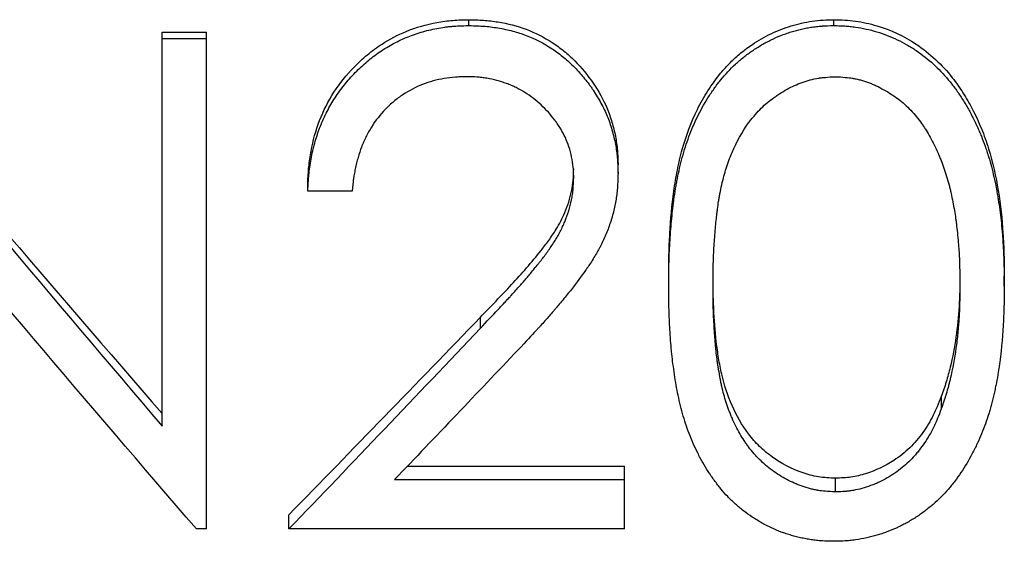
# Model space of a CAD drawing. Header units: millimetres. Extents: x -125 to 135, y -53 to 80.
# Tile 5 of 13: x -10.67 to -0.71, y -8.81 to -3.53. Entities that reach past the tile are written whole.
import ezdxf

# ---------------------------------------------------------------- set-up
doc = ezdxf.new("R2010")
doc.units = ezdxf.units.MM

msp = doc.modelspace()

# ---------------------------------------------------------------- linework, layer by layer
at = {"color": 7, "linetype": 'Continuous', "lineweight": 25}
for p, q in [((-6.1258, -3.5898), (-6.1258, -3.53)), ((-2.4309, -3.5898), (-2.4309, -3.53)), ((-9.2308, -7.6455), (-9.2308, -3.6572)), ((-9.2308, -3.6572), (-8.7821, -3.6572)), ((-8.7821, -8.6873), (-8.7821, -3.6572)), ((-9.2308, -3.7192), (-8.7821, -3.7192)), ((-4.6154, -5.0853), (-4.6154, -5.0006)), ((-7.7564, -5.2659), (-7.7564, -5.1782)), ((-7.3077, -5.2659), (-7.7564, -5.2659)), ((-4.1026, -6.2276), (-4.1026, -6.1238)), ((-0.7051, -6.2276), (-0.7051, -6.1238)), ((-6.0096, -6.6534), (-6.0096, -6.5425)), ((-1.3431, -7.3456), (-1.3431, -7.4701)), ((-6.7481, -8.0504), (-4.5513, -8.0504)), ((-4.5513, -8.6873), (-4.5513, -8.0504)), ((-2.4159, -8.1737), (-2.4159, -8.3122)), ((-6.878, -8.1869), (-4.5513, -8.1869)), ((-7.9487, -8.6873), (-7.9487, -8.5425)), ((-8.7821, -8.6873), (-8.8842, -8.6873)), ((-4.5513, -8.6873), (-7.9487, -8.6873))]:
    msp.add_line(p, q, dxfattribs=at)
for points, knots in [([(-7.7564, -5.1782), (-7.7538, -5.1249), (-7.7485, -5.0184), (-7.7178, -4.807), (-7.6466, -4.548), (-7.5011, -4.2587), (-7.3257, -4.0416), (-7.1564, -3.8834), (-6.9818, -3.7559), (-6.7493, -3.6333), (-6.5029, -3.5627), (-6.2883, -3.5335), (-6.18, -3.5311), (-6.1258, -3.53)], [0, 0, 0, 0, 0.062562, 0.12511, 0.250057, 0.374992, 0.499918, 0.572406, 0.643428, 0.74998, 0.874903, 0.937441, 1, 1, 1, 1]), ([(-6.1258, -3.53), (-6.0765, -3.5311), (-5.9778, -3.5333), (-5.782, -3.5572), (-5.5411, -3.6164), (-5.3213, -3.7311), (-5.1611, -3.8453), (-5.0167, -3.979), (-4.8599, -4.1686), (-4.7393, -4.3833), (-4.6751, -4.5678), (-4.6395, -4.7097), (-4.6198, -4.8548), (-4.6169, -4.952), (-4.6154, -5.0006)], [0, 0, 0, 0, 0.062557, 0.125096, 0.250027, 0.374903, 0.437437, 0.499966, 0.624911, 0.749841, 0.812373, 0.874911, 0.937444, 1, 1, 1, 1]), ([(-4.1026, -6.1238), (-4.1022, -6.0523), (-4.1013, -5.9094), (-4.0896, -5.6232), (-4.0628, -5.3371), (-4.0178, -5.0528), (-3.9513, -4.7726), (-3.8516, -4.4995), (-3.7084, -4.2474), (-3.595, -4.089), (-3.4812, -3.9627), (-3.3731, -3.865), (-3.2374, -3.7642), (-3.069, -3.6667), (-2.8643, -3.5876), (-2.6858, -3.5473), (-2.5404, -3.5318), (-2.4674, -3.5306), (-2.4309, -3.53)], [0, 0, 0, 0, 0.062535, 0.1250675, 0.2501084, 0.312634, 0.3751573, 0.5000384, 0.5625403, 0.625035, 0.6675123, 0.7087299, 0.7500486, 0.8125372, 0.8750063, 0.9374761, 0.9687347, 1, 1, 1, 1]), ([(-2.4309, -3.53), (-2.3941, -3.5306), (-2.3206, -3.5318), (-2.1741, -3.5468), (-1.9227, -3.6021), (-1.6432, -3.7335), (-1.3963, -3.9284), (-1.2411, -4.099), (-1.121, -4.2699), (-1.0225, -4.4419), (-0.9344, -4.6307), (-0.8364, -4.9048), (-0.759, -5.2601), (-0.7202, -5.6197), (-0.7077, -5.9079), (-0.706, -6.0518), (-0.7051, -6.1238)], [0, 0, 0, 0, 0.031277, 0.062547, 0.125044, 0.249684, 0.321139, 0.392477, 0.446031, 0.499729, 0.562272, 0.62481, 0.749817, 0.874888, 0.937443, 1, 1, 1, 1]), ([(-7.7564, -5.2659), (-7.7546, -5.2298), (-7.7529, -5.1983), (-7.7503, -5.1577), (-7.7494, -5.1453), (-7.7481, -5.1284), (-7.7477, -5.123), (-7.7471, -5.1154), (-7.7469, -5.113), (-7.7464, -5.1082), (-7.7463, -5.1068), (-7.7411, -5.0519), (-7.7337, -4.9988), (-7.7129, -4.886), (-7.7004, -4.8317), (-7.6788, -4.7532), (-7.671, -4.7276), (-7.6587, -4.6899), (-7.6544, -4.6775), (-7.6457, -4.6529), (-7.6416, -4.6417), (-7.6166, -4.5766), (-7.5945, -4.5263), (-7.5461, -4.4291), (-7.5194, -4.3816), (-7.4633, -4.2926), (-7.4325, -4.249), (-7.3655, -4.1636), (-7.3298, -4.1223), (-7.2508, -4.0395), (-7.2109, -4.0012), (-7.1501, -3.9486), (-7.1298, -3.9318), (-7.0888, -3.8999), (-7.066, -3.883), (-6.9984, -3.8358), (-6.9523, -3.8071), (-6.8814, -3.7679), (-6.8575, -3.7555), (-6.8092, -3.7321), (-6.7841, -3.7208), (-6.7118, -3.6905), (-6.6617, -3.6726), (-6.584, -3.6495), (-6.5576, -3.6425), (-6.5039, -3.6295), (-6.4761, -3.6235), (-6.4218, -3.6131), (-6.3948, -3.6087), (-6.3546, -3.6033), (-6.3412, -3.6016), (-6.3212, -3.5995), (-6.3146, -3.5988), (-6.3046, -3.5979), (-6.3013, -3.5976), (-6.2947, -3.597), (-6.2903, -3.5967), (-6.2522, -3.5936), (-6.1981, -3.5914), (-6.1258, -3.5898)], [0, 0, 0, 0, 0.03125, 0.03125, 0.046875, 0.046875, 0.054688, 0.054688, 0.058594, 0.058594, 0.0625, 0.0625, 0.125, 0.125, 0.1875, 0.1875, 0.21875, 0.21875, 0.234375, 0.234375, 0.25, 0.25, 0.3125, 0.3125, 0.375, 0.375, 0.4375, 0.4375, 0.5, 0.5, 0.5625, 0.5625, 0.59375, 0.59375, 0.625, 0.625, 0.6875, 0.6875, 0.71875, 0.71875, 0.75, 0.75, 0.8125, 0.8125, 0.84375, 0.84375, 0.875, 0.875, 0.90625, 0.90625, 0.921875, 0.921875, 0.929688, 0.929688, 0.933594, 0.933594, 0.9375, 0.9375, 1, 1, 1, 1]), ([(-6.1258, -3.5898), (-6.093, -3.5906), (-6.0642, -3.5915), (-6.0273, -3.5929), (-6.016, -3.5934), (-6.0006, -3.5942), (-5.9957, -3.5945), (-5.9888, -3.5949), (-5.9865, -3.5951), (-5.9821, -3.5953), (-5.9809, -3.5954), (-5.9541, -3.5973), (-5.93, -3.5996), (-5.881, -3.6056), (-5.8571, -3.609), (-5.7792, -3.6221), (-5.7294, -3.6328), (-5.6341, -3.658), (-5.5894, -3.6723), (-5.4571, -3.7224), (-5.3696, -3.7679), (-5.2392, -3.8539), (-5.1986, -3.8837), (-5.1453, -3.9276), (-5.1274, -3.9433), (-5.0911, -3.977), (-5.0723, -3.9955), (-5.0184, -4.0511), (-4.9848, -4.0889), (-4.938, -4.1465), (-4.923, -4.1658), (-4.9014, -4.1951), (-4.8943, -4.2049), (-4.884, -4.2196), (-4.8806, -4.2245), (-4.8738, -4.2344), (-4.8708, -4.2389), (-4.838, -4.288), (-4.8117, -4.3316), (-4.7647, -4.4186), (-4.7437, -4.4626), (-4.7082, -4.5483), (-4.6917, -4.596), (-4.6699, -4.6707), (-4.6634, -4.6951), (-4.6517, -4.7433), (-4.6467, -4.7661), (-4.6376, -4.8141), (-4.6337, -4.8384), (-4.6287, -4.8751), (-4.6272, -4.8874), (-4.6252, -4.906), (-4.6246, -4.9122), (-4.6237, -4.9216), (-4.6234, -4.9247), (-4.6229, -4.9309), (-4.6225, -4.9351), (-4.6197, -4.97), (-4.6174, -5.0194), (-4.6154, -5.0853)], [0, 0, 0, 0, 0.03125, 0.03125, 0.046875, 0.046875, 0.054688, 0.054688, 0.058594, 0.058594, 0.0625, 0.0625, 0.09375, 0.09375, 0.125, 0.125, 0.1875, 0.1875, 0.25, 0.25, 0.375, 0.375, 0.4375, 0.4375, 0.46875, 0.46875, 0.5, 0.5, 0.5625, 0.5625, 0.59375, 0.59375, 0.609375, 0.609375, 0.617188, 0.617188, 0.625, 0.625, 0.6875, 0.6875, 0.75, 0.75, 0.8125, 0.8125, 0.84375, 0.84375, 0.875, 0.875, 0.90625, 0.90625, 0.921875, 0.921875, 0.929688, 0.929688, 0.933594, 0.933594, 0.9375, 0.9375, 1, 1, 1, 1]), ([(-4.1026, -6.2276), (-4.1023, -6.1792), (-4.1019, -6.1368), (-4.1013, -6.0823), (-4.1011, -6.0656), (-4.1007, -6.0429), (-4.1006, -6.0357), (-4.1004, -6.0254), (-4.1003, -6.0221), (-4.1002, -6.0173), (-4.1002, -6.0157), (-4.1001, -6.0126), (-4.1001, -6.0118), (-4.0993, -5.9734), (-4.0981, -5.9371), (-4.0952, -5.8644), (-4.0934, -5.8287), (-4.0869, -5.7164), (-4.0813, -5.6427), (-4.071, -5.5337), (-4.0673, -5.4977), (-4.0612, -5.444), (-4.0591, -5.4262), (-4.0558, -5.3996), (-4.0547, -5.3908), (-4.053, -5.3775), (-4.0524, -5.3731), (-4.0512, -5.3643), (-4.0507, -5.3605), (-4.0447, -5.315), (-4.039, -5.2767), (-4.0303, -5.2226), (-4.0273, -5.2051), (-4.0228, -5.1797), (-4.0213, -5.1713), (-4.0182, -5.1549), (-4.0169, -5.1478), (-4.0012, -5.068), (-3.9847, -4.9977), (-3.9455, -4.8527), (-3.9229, -4.7821), (-3.8847, -4.6792), (-3.8712, -4.6454), (-3.8428, -4.5787), (-3.8275, -4.5451), (-3.7816, -4.4504), (-3.7462, -4.3867), (-3.6846, -4.2887), (-3.6637, -4.2575), (-3.6319, -4.2126), (-3.6212, -4.1981), (-3.605, -4.1767), (-3.5995, -4.1697), (-3.5887, -4.1558), (-3.5838, -4.1496), (-3.5292, -4.0824), (-3.479, -4.0286), (-3.4139, -3.9687), (-3.4004, -3.9567), (-3.3717, -3.9323), (-3.3574, -3.9204), (-3.3285, -3.8975), (-3.3141, -3.8864), (-3.2851, -3.865), (-3.2713, -3.8553), (-3.2251, -3.8239), (-3.1939, -3.8042), (-3.1466, -3.7765), (-3.1307, -3.7676), (-3.0988, -3.7504), (-3.082, -3.7417), (-3.0356, -3.7188), (-3.0031, -3.7044), (-2.9521, -3.6843), (-2.9348, -3.6778), (-2.8993, -3.6654), (-2.8802, -3.659), (-2.8278, -3.6427), (-2.7926, -3.6332), (-2.7393, -3.621), (-2.7214, -3.6173), (-2.6855, -3.6106), (-2.6681, -3.6077), (-2.6305, -3.6021), (-2.612, -3.5997), (-2.5847, -3.5968), (-2.5758, -3.596), (-2.5624, -3.5949), (-2.558, -3.5945), (-2.5513, -3.594), (-2.5491, -3.5939), (-2.5447, -3.5936), (-2.5419, -3.5934), (-2.5162, -3.5918), (-2.4797, -3.5906), (-2.4309, -3.5898)], [0, 0, 0, 0, 0.03125, 0.03125, 0.046875, 0.046875, 0.054688, 0.054688, 0.058594, 0.058594, 0.060547, 0.060547, 0.0625, 0.0625, 0.09375, 0.09375, 0.125, 0.125, 0.1875, 0.1875, 0.21875, 0.21875, 0.234375, 0.234375, 0.242188, 0.242188, 0.246094, 0.246094, 0.25, 0.25, 0.28125, 0.28125, 0.296875, 0.296875, 0.304688, 0.304688, 0.3125, 0.3125, 0.375, 0.375, 0.4375, 0.4375, 0.46875, 0.46875, 0.5, 0.5, 0.5625, 0.5625, 0.59375, 0.59375, 0.609375, 0.609375, 0.617188, 0.617188, 0.625, 0.625, 0.6875, 0.6875, 0.703125, 0.703125, 0.71875, 0.71875, 0.734375, 0.734375, 0.75, 0.75, 0.78125, 0.78125, 0.796875, 0.796875, 0.8125, 0.8125, 0.84375, 0.84375, 0.859375, 0.859375, 0.875, 0.875, 0.90625, 0.90625, 0.921875, 0.921875, 0.9375, 0.9375, 0.953125, 0.953125, 0.960938, 0.960938, 0.964844, 0.964844, 0.966797, 0.966797, 0.96875, 0.96875, 1, 1, 1, 1]), ([(-2.4309, -3.5898), (-2.4064, -3.5902), (-2.385, -3.5908), (-2.3574, -3.5916), (-2.349, -3.5919), (-2.3375, -3.5924), (-2.3339, -3.5926), (-2.3287, -3.5928), (-2.327, -3.5929), (-2.3238, -3.5931), (-2.3229, -3.5932), (-2.3028, -3.5944), (-2.2848, -3.5958), (-2.2482, -3.5996), (-2.229, -3.6019), (-2.1385, -3.615), (-2.0674, -3.6308), (-1.924, -3.6744), (-1.855, -3.7011), (-1.7556, -3.7485), (-1.7232, -3.7655), (-1.6755, -3.7928), (-1.6598, -3.8022), (-1.6288, -3.8217), (-1.6141, -3.8312), (-1.5348, -3.8852), (-1.4765, -3.9309), (-1.3704, -4.0275), (-1.3209, -4.0798), (-1.2605, -4.1518), (-1.2486, -4.1665), (-1.225, -4.1965), (-1.2153, -4.2092), (-1.1839, -4.252), (-1.1628, -4.2826), (-1.131, -4.3317), (-1.1204, -4.3485), (-1.1007, -4.3808), (-1.0911, -4.3968), (-1.0726, -4.429), (-1.0636, -4.445), (-1.0506, -4.4691), (-1.0463, -4.4771), (-1.038, -4.4931), (-1.0342, -4.5005), (-1.0123, -4.5438), (-0.9959, -4.5779), (-0.9728, -4.6282), (-0.9654, -4.6449), (-0.9511, -4.6779), (-0.9439, -4.6949), (-0.9249, -4.7416), (-0.9124, -4.7746), (-0.894, -4.8268), (-0.8879, -4.8446), (-0.8788, -4.8721), (-0.8758, -4.8813), (-0.8713, -4.8954), (-0.8699, -4.9001), (-0.8669, -4.9096), (-0.8651, -4.9152), (-0.8442, -4.983), (-0.8263, -5.0509), (-0.802, -5.1586), (-0.7943, -5.1955), (-0.7835, -5.2523), (-0.78, -5.2715), (-0.7749, -5.3007), (-0.7732, -5.3105), (-0.7708, -5.3253), (-0.77, -5.3302), (-0.7683, -5.3401), (-0.7674, -5.3457), (-0.7556, -5.4199), (-0.7461, -5.4913), (-0.734, -5.6009), (-0.7304, -5.6378), (-0.7256, -5.6938), (-0.724, -5.7125), (-0.7219, -5.7408), (-0.7212, -5.7502), (-0.7199, -5.7692), (-0.7192, -5.7796), (-0.7164, -5.8225), (-0.7145, -5.858), (-0.7121, -5.9129), (-0.7113, -5.9315), (-0.7103, -5.9599), (-0.71, -5.9694), (-0.7096, -5.9838), (-0.7094, -5.9886), (-0.7092, -5.9958), (-0.7091, -5.9983), (-0.709, -6.0031), (-0.7089, -6.0065), (-0.7076, -6.0568), (-0.7063, -6.13), (-0.7051, -6.2276)], [0, 0, 0, 0, 0.015625, 0.015625, 0.023438, 0.023438, 0.027344, 0.027344, 0.029297, 0.029297, 0.03125, 0.03125, 0.046875, 0.046875, 0.0625, 0.0625, 0.125, 0.125, 0.1875, 0.1875, 0.21875, 0.21875, 0.234375, 0.234375, 0.25, 0.25, 0.3125, 0.3125, 0.375, 0.375, 0.390625, 0.390625, 0.40625, 0.40625, 0.4375, 0.4375, 0.453125, 0.453125, 0.46875, 0.46875, 0.484375, 0.484375, 0.492188, 0.492188, 0.5, 0.5, 0.53125, 0.53125, 0.546875, 0.546875, 0.5625, 0.5625, 0.59375, 0.59375, 0.609375, 0.609375, 0.617188, 0.617188, 0.621094, 0.621094, 0.625, 0.625, 0.6875, 0.6875, 0.71875, 0.71875, 0.734375, 0.734375, 0.742188, 0.742188, 0.746094, 0.746094, 0.75, 0.75, 0.8125, 0.8125, 0.84375, 0.84375, 0.859375, 0.859375, 0.867188, 0.867188, 0.875, 0.875, 0.90625, 0.90625, 0.921875, 0.921875, 0.929688, 0.929688, 0.933594, 0.933594, 0.935547, 0.935547, 0.9375, 0.9375, 1, 1, 1, 1]), ([(-6.1488, -4.107), (-6.1741, -4.1077), (-6.1962, -4.1084), (-6.2246, -4.1096), (-6.2333, -4.11), (-6.2451, -4.1107), (-6.2489, -4.1109), (-6.2542, -4.1112), (-6.256, -4.1113), (-6.2593, -4.1116), (-6.2602, -4.1116), (-6.3005, -4.1146), (-6.3379, -4.1192), (-6.4505, -4.1387), (-6.5246, -4.1593), (-6.6646, -4.2134), (-6.731, -4.2478), (-6.8251, -4.3106), (-6.8556, -4.3333), (-6.9, -4.3702), (-6.9146, -4.383), (-6.9361, -4.4029), (-6.9432, -4.4096), (-6.9573, -4.4233), (-6.9647, -4.4307), (-7.0234, -4.4905), (-7.0706, -4.5511), (-7.1319, -4.6498), (-7.1505, -4.6833), (-7.1759, -4.7344), (-7.184, -4.7515), (-7.1954, -4.7775), (-7.1991, -4.7861), (-7.2062, -4.8036), (-7.21, -4.8131), (-7.2254, -4.8533), (-7.2368, -4.8877), (-7.2525, -4.9425), (-7.2576, -4.9613), (-7.2647, -4.9903), (-7.2671, -5.0001), (-7.2716, -5.02), (-7.274, -5.0306), (-7.2801, -5.0596), (-7.2837, -5.0786), (-7.2886, -5.1067), (-7.2901, -5.116), (-7.2923, -5.1298), (-7.2929, -5.1344), (-7.2939, -5.1412), (-7.2942, -5.1435), (-7.2949, -5.1481), (-7.2953, -5.151), (-7.2988, -5.1777), (-7.3029, -5.2155), (-7.3077, -5.2659)], [0, 0, 0, 0, 0.03125, 0.03125, 0.046875, 0.046875, 0.054688, 0.054688, 0.058594, 0.058594, 0.0625, 0.0625, 0.125, 0.125, 0.25, 0.25, 0.375, 0.375, 0.4375, 0.4375, 0.46875, 0.46875, 0.484375, 0.484375, 0.5, 0.5, 0.625, 0.625, 0.6875, 0.6875, 0.71875, 0.71875, 0.734375, 0.734375, 0.75, 0.75, 0.8125, 0.8125, 0.84375, 0.84375, 0.859375, 0.859375, 0.875, 0.875, 0.90625, 0.90625, 0.921875, 0.921875, 0.929688, 0.929688, 0.933594, 0.933594, 0.9375, 0.9375, 1, 1, 1, 1]), ([(-5.0641, -5.1255), (-5.0647, -5.1025), (-5.0654, -5.0824), (-5.0667, -5.0566), (-5.0672, -5.0487), (-5.0679, -5.0379), (-5.0681, -5.0345), (-5.0685, -5.0297), (-5.0687, -5.0281), (-5.0689, -5.0251), (-5.069, -5.0242), (-5.0722, -4.9902), (-5.0777, -4.9554), (-5.0925, -4.8845), (-5.1016, -4.8504), (-5.1229, -4.7849), (-5.1355, -4.7529), (-5.1627, -4.6941), (-5.1784, -4.6646), (-5.2051, -4.6204), (-5.2146, -4.6056), (-5.2295, -4.5835), (-5.2346, -4.5761), (-5.2451, -4.5613), (-5.2509, -4.5533), (-5.2764, -4.5192), (-5.2981, -4.4928), (-5.3444, -4.4417), (-5.3682, -4.4177), (-5.4215, -4.3689), (-5.4485, -4.3462), (-5.5031, -4.3043), (-5.5299, -4.2856), (-5.5876, -4.2496), (-5.6175, -4.233), (-5.6638, -4.2102), (-5.6795, -4.203), (-5.7114, -4.1893), (-5.7283, -4.1825), (-5.8066, -4.1532), (-5.8738, -4.1354), (-5.9607, -4.1209), (-5.9779, -4.1184), (-6.0035, -4.1153), (-6.012, -4.1143), (-6.0247, -4.1131), (-6.0289, -4.1127), (-6.0352, -4.1122), (-6.0373, -4.112), (-6.0415, -4.1117), (-6.0443, -4.1115), (-6.0685, -4.1097), (-6.1029, -4.1082), (-6.1488, -4.107)], [0, 0, 0, 0, 0.03125, 0.03125, 0.046875, 0.046875, 0.054688, 0.054688, 0.058594, 0.058594, 0.0625, 0.0625, 0.125, 0.125, 0.1875, 0.1875, 0.25, 0.25, 0.3125, 0.3125, 0.34375, 0.34375, 0.359375, 0.359375, 0.375, 0.375, 0.4375, 0.4375, 0.5, 0.5, 0.5625, 0.5625, 0.625, 0.625, 0.6875, 0.6875, 0.71875, 0.71875, 0.75, 0.75, 0.875, 0.875, 0.90625, 0.90625, 0.921875, 0.921875, 0.929688, 0.929688, 0.933594, 0.933594, 0.9375, 0.9375, 1, 1, 1, 1]), ([(-3.6538, -6.2256), (-3.6537, -6.1497), (-3.6531, -6.0895), (-3.6521, -6.0341), (-3.6519, -6.0255), (-3.6512, -6.0007), (-3.6508, -5.9879), (-3.6493, -5.9482), (-3.6481, -5.92), (-3.6452, -5.8603), (-3.6434, -5.8272), (-3.6397, -5.7671), (-3.6377, -5.7377), (-3.631, -5.6509), (-3.6258, -5.5953), (-3.6195, -5.5385), (-3.6189, -5.5334), (-3.6179, -5.5251), (-3.6174, -5.521), (-3.616, -5.5088), (-3.6151, -5.5008), (-3.6123, -5.4774), (-3.6104, -5.4625), (-3.6049, -5.42), (-3.6013, -5.3944), (-3.5968, -5.3659), (-3.5957, -5.3587), (-3.5935, -5.3455), (-3.5923, -5.3389), (-3.5888, -5.3187), (-3.5863, -5.305), (-3.5781, -5.2628), (-3.572, -5.2334), (-3.5583, -5.1723), (-3.551, -5.1419), (-3.5364, -5.0865), (-3.529, -5.0606), (-3.5195, -5.0305), (-3.5172, -5.0233), (-3.5128, -5.01), (-3.5106, -5.0033), (-3.5037, -4.9833), (-3.4989, -4.9699), (-3.4839, -4.9296), (-3.4731, -4.9025), (-3.4149, -4.7662), (-3.3585, -4.6652), (-3.2852, -4.5641), (-3.2756, -4.5513), (-3.2574, -4.528), (-3.2482, -4.5165), (-3.22, -4.483), (-3.2006, -4.4616), (-3.1406, -4.4003), (-3.0982, -4.3633), (-3.0478, -4.326), (-3.0411, -4.3212), (-3.0288, -4.3123), (-3.0226, -4.308), (-3.0041, -4.2952), (-2.9917, -4.2869), (-2.9544, -4.263), (-2.9295, -4.2481), (-2.8544, -4.2069), (-2.8038, -4.1838), (-2.7401, -4.1606), (-2.7255, -4.1556), (-2.698, -4.147), (-2.6842, -4.1431), (-2.6427, -4.1323), (-2.6148, -4.1265), (-2.5851, -4.1217), (-2.5845, -4.1216), (-2.582, -4.1213), (-2.5808, -4.1211), (-2.577, -4.1205), (-2.5745, -4.1202), (-2.5665, -4.1191), (-2.5608, -4.1184), (-2.5431, -4.1163), (-2.53, -4.115), (-2.4873, -4.1113), (-2.454, -4.109), (-2.4159, -4.107)], [0, 0, 0, 0, 0.0625, 0.0625, 0.078125, 0.078125, 0.09375, 0.09375, 0.125, 0.125, 0.15625, 0.15625, 0.1875, 0.1875, 0.25, 0.25, 0.253906, 0.253906, 0.257812, 0.257812, 0.265625, 0.265625, 0.28125, 0.28125, 0.3125, 0.3125, 0.320312, 0.320312, 0.328125, 0.328125, 0.34375, 0.34375, 0.375, 0.375, 0.40625, 0.40625, 0.4375, 0.4375, 0.445312, 0.445312, 0.453125, 0.453125, 0.46875, 0.46875, 0.5, 0.5, 0.625, 0.625, 0.640625, 0.640625, 0.65625, 0.65625, 0.6875, 0.6875, 0.75, 0.75, 0.757812, 0.757812, 0.765625, 0.765625, 0.78125, 0.78125, 0.8125, 0.8125, 0.875, 0.875, 0.890625, 0.890625, 0.90625, 0.90625, 0.9375, 0.9375, 0.939453, 0.939453, 0.941406, 0.941406, 0.945312, 0.945312, 0.953125, 0.953125, 0.96875, 0.96875, 1, 1, 1, 1]), ([(-2.4159, -4.107), (-2.3396, -4.1111), (-2.2827, -4.1162), (-2.2438, -4.1225), (-2.2415, -4.1229), (-2.238, -4.1235), (-2.2363, -4.1238), (-2.231, -4.1247), (-2.2276, -4.1254), (-2.2171, -4.1273), (-2.2102, -4.1287), (-2.1894, -4.1332), (-2.1755, -4.1365), (-2.1341, -4.1476), (-2.1067, -4.1564), (-2.0725, -4.1691), (-2.0668, -4.1713), (-2.0542, -4.1764), (-2.0479, -4.179), (-2.0288, -4.187), (-2.0159, -4.1927), (-1.9771, -4.2109), (-1.9507, -4.2245), (-1.8971, -4.2544), (-1.8731, -4.2688), (-1.8251, -4.3), (-1.8019, -4.3162), (-1.7353, -4.3665), (-1.6924, -4.4048), (-1.6108, -4.4903), (-1.5745, -4.5344), (-1.534, -4.5917), (-1.5269, -4.6022), (-1.5119, -4.6247), (-1.5045, -4.6362), (-1.4826, -4.6713), (-1.4684, -4.6956), (-1.4268, -4.7708), (-1.4005, -4.8243), (-1.3743, -4.8846), (-1.3732, -4.887), (-1.3707, -4.893), (-1.3694, -4.896), (-1.3656, -4.9051), (-1.363, -4.9111), (-1.3555, -4.9295), (-1.3505, -4.942), (-1.3358, -4.9801), (-1.3263, -5.0064), (-1.2984, -5.0877), (-1.2809, -5.1453), (-1.2623, -5.2139), (-1.2608, -5.2197), (-1.2573, -5.2332), (-1.2556, -5.24), (-1.2505, -5.2605), (-1.2472, -5.2744), (-1.2377, -5.3165), (-1.2318, -5.3457), (-1.2149, -5.4344), (-1.2055, -5.4903), (-1.1969, -5.5496), (-1.1962, -5.5544), (-1.1946, -5.5664), (-1.1937, -5.5725), (-1.1913, -5.5916), (-1.1896, -5.6051), (-1.1846, -5.6476), (-1.1812, -5.679), (-1.1708, -5.7818), (-1.1661, -5.8377), (-1.1631, -5.8868), (-1.163, -5.8882), (-1.1628, -5.8927), (-1.1626, -5.8949), (-1.1622, -5.9019), (-1.162, -5.9067), (-1.1613, -5.9217), (-1.1608, -5.9324), (-1.1594, -5.9667), (-1.1586, -5.9923), (-1.1562, -6.0778), (-1.1549, -6.1461), (-1.1538, -6.2256)], [0, 0, 0, 0, 0.0625, 0.0625, 0.064453, 0.064453, 0.066406, 0.066406, 0.070312, 0.070312, 0.078125, 0.078125, 0.09375, 0.09375, 0.125, 0.125, 0.132812, 0.132812, 0.140625, 0.140625, 0.15625, 0.15625, 0.1875, 0.1875, 0.21875, 0.21875, 0.25, 0.25, 0.3125, 0.3125, 0.375, 0.375, 0.390625, 0.390625, 0.40625, 0.40625, 0.4375, 0.4375, 0.5, 0.5, 0.503906, 0.503906, 0.507812, 0.507812, 0.515625, 0.515625, 0.53125, 0.53125, 0.5625, 0.5625, 0.625, 0.625, 0.632812, 0.632812, 0.640625, 0.640625, 0.65625, 0.65625, 0.6875, 0.6875, 0.75, 0.75, 0.757812, 0.757812, 0.765625, 0.765625, 0.78125, 0.78125, 0.8125, 0.8125, 0.875, 0.875, 0.878906, 0.878906, 0.882812, 0.882812, 0.890625, 0.890625, 0.90625, 0.90625, 0.9375, 0.9375, 1, 1, 1, 1]), ([(-6.0096, -6.5425), (-5.9035, -6.4336), (-5.7443, -6.2702), (-5.5403, -6.0443), (-5.4149, -5.8947), (-5.315, -5.7643), (-5.2299, -5.6382), (-5.1439, -5.4742), (-5.0892, -5.3042), (-5.0683, -5.1538), (-5.0655, -5.078), (-5.0641, -5.0401)], [0, 0, 0, 0, 0.2500894, 0.375136, 0.5001819, 0.5709166, 0.6452684, 0.7501393, 0.8749905, 0.9374801, 1, 1, 1, 1]), ([(-6.0096, -6.6534), (-5.9446, -6.5861), (-5.8858, -6.5245), (-5.8069, -6.4408), (-5.7821, -6.4143), (-5.7473, -6.3767), (-5.7361, -6.3645), (-5.7199, -6.3468), (-5.7146, -6.341), (-5.7067, -6.3324), (-5.7041, -6.3296), (-5.7003, -6.3253), (-5.699, -6.3239), (-5.6965, -6.3211), (-5.6959, -6.3205), (-5.6634, -6.2846), (-5.6354, -6.2534), (-5.5972, -6.2102), (-5.5852, -6.1965), (-5.5623, -6.1702), (-5.5521, -6.1584), (-5.52, -6.1207), (-5.4971, -6.0933), (-5.4606, -6.0487), (-5.448, -6.0333), (-5.4287, -6.0093), (-5.4222, -6.0011), (-5.4122, -5.9887), (-5.4089, -5.9845), (-5.4021, -5.976), (-5.3982, -5.9711), (-5.3723, -5.9384), (-5.3495, -5.9081), (-5.3157, -5.8608), (-5.3045, -5.8447), (-5.2822, -5.8119), (-5.2707, -5.7945), (-5.2385, -5.7434), (-5.2189, -5.7096), (-5.1925, -5.6592), (-5.1841, -5.6424), (-5.1724, -5.6174), (-5.1685, -5.6091), (-5.1612, -5.5925), (-5.158, -5.5851), (-5.1234, -5.5021), (-5.1008, -5.429), (-5.0825, -5.3371), (-5.0793, -5.3184), (-5.0754, -5.2898), (-5.0742, -5.2801), (-5.0726, -5.2656), (-5.072, -5.2607), (-5.0713, -5.2533), (-5.0711, -5.2509), (-5.0707, -5.246), (-5.0704, -5.2426), (-5.0681, -5.2155), (-5.0661, -5.177), (-5.0641, -5.1255)], [0, 0, 0, 0, 0.125, 0.125, 0.1875, 0.1875, 0.21875, 0.21875, 0.234375, 0.234375, 0.242188, 0.242188, 0.246094, 0.246094, 0.25, 0.25, 0.3125, 0.3125, 0.34375, 0.34375, 0.375, 0.375, 0.4375, 0.4375, 0.46875, 0.46875, 0.484375, 0.484375, 0.492188, 0.492188, 0.5, 0.5, 0.5625, 0.5625, 0.59375, 0.59375, 0.625, 0.625, 0.6875, 0.6875, 0.71875, 0.71875, 0.734375, 0.734375, 0.75, 0.75, 0.875, 0.875, 0.90625, 0.90625, 0.921875, 0.921875, 0.929688, 0.929688, 0.933594, 0.933594, 0.9375, 0.9375, 1, 1, 1, 1]), ([(-4.6154, -5.0853), (-4.6164, -5.1148), (-4.6174, -5.1405), (-4.6189, -5.1736), (-4.6194, -5.1837), (-4.6202, -5.1975), (-4.6204, -5.2018), (-4.6208, -5.208), (-4.6209, -5.21), (-4.6212, -5.2139), (-4.6212, -5.2147), (-4.623, -5.241), (-4.625, -5.2636), (-4.6299, -5.3074), (-4.6327, -5.328), (-4.643, -5.3913), (-4.6517, -5.4338), (-4.6678, -5.4978), (-4.6736, -5.5192), (-4.6863, -5.5622), (-4.6934, -5.5846), (-4.7143, -5.6466), (-4.7301, -5.6874), (-4.7565, -5.7479), (-4.7657, -5.7679), (-4.7803, -5.7977), (-4.7852, -5.8076), (-4.7928, -5.8224), (-4.7954, -5.8273), (-4.8006, -5.8372), (-4.8036, -5.8428), (-4.8238, -5.8802), (-4.8444, -5.9155), (-4.8794, -5.9714), (-4.8917, -5.9905), (-4.9112, -6.0199), (-4.9179, -6.0299), (-4.9281, -6.045), (-4.9316, -6.0501), (-4.9368, -6.0577), (-4.9386, -6.0603), (-4.9421, -6.0654), (-4.9444, -6.0687), (-4.9861, -6.1287), (-5.0335, -6.1923), (-5.1151, -6.2956), (-5.1441, -6.3314), (-5.1901, -6.3871), (-5.2059, -6.406), (-5.2303, -6.4349), (-5.2385, -6.4446), (-5.251, -6.4593), (-5.2552, -6.4642), (-5.2615, -6.4716), (-5.2637, -6.4741), (-5.2679, -6.479), (-5.2705, -6.482), (-5.2991, -6.5152), (-5.3271, -6.5473), (-5.3709, -6.5964), (-5.3858, -6.613), (-5.4085, -6.6381), (-5.4162, -6.6465), (-5.4278, -6.6592), (-5.4317, -6.6634), (-5.4375, -6.6698), (-5.4395, -6.672), (-5.4434, -6.6762), (-5.4461, -6.6792), (-5.4867, -6.7232), (-5.5466, -6.7873), (-5.627, -6.8727)], [0, 0, 0, 0, 0.03125, 0.03125, 0.046875, 0.046875, 0.054688, 0.054688, 0.058594, 0.058594, 0.0625, 0.0625, 0.09375, 0.09375, 0.125, 0.125, 0.1875, 0.1875, 0.21875, 0.21875, 0.25, 0.25, 0.3125, 0.3125, 0.34375, 0.34375, 0.359375, 0.359375, 0.367188, 0.367188, 0.375, 0.375, 0.4375, 0.4375, 0.46875, 0.46875, 0.484375, 0.484375, 0.492188, 0.492188, 0.496094, 0.496094, 0.5, 0.5, 0.625, 0.625, 0.6875, 0.6875, 0.71875, 0.71875, 0.734375, 0.734375, 0.742188, 0.742188, 0.746094, 0.746094, 0.75, 0.75, 0.8125, 0.8125, 0.84375, 0.84375, 0.859375, 0.859375, 0.867188, 0.867188, 0.871094, 0.871094, 0.875, 0.875, 1, 1, 1, 1]), ([(-2.4159, -8.1737), (-2.4731, -8.1709), (-2.5877, -8.1652), (-2.8091, -8.1058), (-3.0125, -7.9986), (-3.1859, -7.8544), (-3.3337, -7.6852), (-3.4723, -7.4408), (-3.5581, -7.1752), (-3.5985, -6.9564), (-3.63, -6.7346), (-3.6444, -6.5141), (-3.6535, -6.2908), (-3.6537, -6.1802), (-3.6538, -6.1219)], [0, 0, 0, 0, 0.062539, 0.125029, 0.249719, 0.312242, 0.37477, 0.49963, 0.624581, 0.687149, 0.749717, 0.876328, 0.93482, 1, 1, 1, 1]), ([(-1.1538, -6.1219), (-1.1556, -6.2259), (-1.1592, -6.4341), (-1.1902, -6.7442), (-1.2374, -6.9992), (-1.292, -7.199), (-1.3261, -7.2967), (-1.3431, -7.3456)], [0, 0, 0, 0, 0.25001, 0.500014, 0.749981, 0.874982, 1, 1, 1, 1]), ([(-2.4309, -8.812), (-2.4794, -8.8112), (-2.5173, -8.81), (-2.5481, -8.8082), (-2.5514, -8.808), (-2.5576, -8.8075), (-2.5626, -8.8072), (-2.5757, -8.8061), (-2.5845, -8.8053), (-2.6112, -8.8026), (-2.6294, -8.8004), (-2.6663, -8.7951), (-2.6849, -8.7921), (-2.72, -8.7858), (-2.7376, -8.7823), (-2.7905, -8.7709), (-2.8258, -8.7619), (-2.8788, -8.7464), (-2.8965, -8.7409), (-2.9319, -8.7293), (-2.9472, -8.7239), (-2.996, -8.7055), (-3.029, -8.6916), (-3.0957, -8.6601), (-3.1304, -8.6421), (-3.1953, -8.6056), (-3.2266, -8.5865), (-3.2869, -8.5467), (-3.3159, -8.5259), (-3.3717, -8.4828), (-3.4009, -8.4585), (-3.4548, -8.41), (-3.4805, -8.385), (-3.5293, -8.3338), (-3.5519, -8.308), (-3.5966, -8.2539), (-3.6185, -8.2256), (-3.6509, -8.1813), (-3.6616, -8.1662), (-3.6775, -8.143), (-3.683, -8.1348), (-3.6925, -8.1205), (-3.6972, -8.1133), (-3.7207, -8.0769), (-3.739, -8.0467), (-3.7658, -7.9996), (-3.7746, -7.9836), (-3.7919, -7.9511), (-3.8008, -7.9338), (-3.8412, -7.8532), (-3.8702, -7.7875), (-3.9214, -7.6536), (-3.9432, -7.5871), (-3.9724, -7.4834), (-3.9815, -7.4484), (-3.9981, -7.3775), (-4.0058, -7.3412), (-4.0258, -7.2388), (-4.0377, -7.1685), (-4.0534, -7.0601), (-4.0582, -7.0235), (-4.065, -6.9678), (-4.0669, -6.9514), (-4.0705, -6.9176), (-4.0723, -6.9005), (-4.0808, -6.814), (-4.0865, -6.7415), (-4.092, -6.6469), (-4.0931, -6.6277), (-4.0943, -6.6036), (-4.0945, -6.5991), (-4.0948, -6.5924), (-4.095, -6.5889), (-4.0955, -6.5785), (-4.0958, -6.5714), (-4.0972, -6.535), (-4.0983, -6.5031), (-4.1009, -6.3992), (-4.102, -6.3189), (-4.1026, -6.2276)], [0, 0, 0, 0, 0.03125, 0.03125, 0.035156, 0.035156, 0.039062, 0.039062, 0.046875, 0.046875, 0.0625, 0.0625, 0.078125, 0.078125, 0.09375, 0.09375, 0.125, 0.125, 0.140625, 0.140625, 0.15625, 0.15625, 0.1875, 0.1875, 0.21875, 0.21875, 0.25, 0.25, 0.28125, 0.28125, 0.3125, 0.3125, 0.34375, 0.34375, 0.375, 0.375, 0.40625, 0.40625, 0.421875, 0.421875, 0.429688, 0.429688, 0.4375, 0.4375, 0.46875, 0.46875, 0.484375, 0.484375, 0.5, 0.5, 0.5625, 0.5625, 0.625, 0.625, 0.65625, 0.65625, 0.6875, 0.6875, 0.75, 0.75, 0.78125, 0.78125, 0.796875, 0.796875, 0.8125, 0.8125, 0.875, 0.875, 0.890625, 0.890625, 0.894531, 0.894531, 0.898438, 0.898438, 0.90625, 0.90625, 0.9375, 0.9375, 1, 1, 1, 1]), ([(-2.4159, -8.3122), (-2.4922, -8.3085), (-2.5492, -8.3036), (-2.5891, -8.2971), (-2.5934, -8.2964), (-2.6001, -8.2952), (-2.6035, -8.2946), (-2.6135, -8.2927), (-2.6203, -8.2914), (-2.6406, -8.287), (-2.6543, -8.2838), (-2.6957, -8.273), (-2.7238, -8.2643), (-2.7667, -8.2491), (-2.7792, -8.2445), (-2.8056, -8.234), (-2.8187, -8.2286), (-2.8576, -8.2115), (-2.8831, -8.1991), (-2.9583, -8.1592), (-3.0066, -8.1288), (-3.0764, -8.0774), (-3.0996, -8.0591), (-3.1428, -8.0223), (-3.1633, -8.0036), (-3.1924, -7.9748), (-3.2012, -7.9656), (-3.2197, -7.9458), (-3.229, -7.9355), (-3.2567, -7.9034), (-3.2753, -7.8806), (-3.2961, -7.8531), (-3.2976, -7.851), (-3.3015, -7.8459), (-3.3034, -7.8433), (-3.3092, -7.8354), (-3.313, -7.8301), (-3.3243, -7.814), (-3.3318, -7.8031), (-3.3539, -7.7694), (-3.3683, -7.746), (-3.4103, -7.6726), (-3.4368, -7.6197), (-3.4648, -7.5556), (-3.4672, -7.5501), (-3.4725, -7.5375), (-3.4752, -7.5311), (-3.483, -7.512), (-3.488, -7.4991), (-3.5028, -7.4602), (-3.512, -7.4338), (-3.5381, -7.3533), (-3.5531, -7.2979), (-3.5666, -7.2372), (-3.5671, -7.2348), (-3.5685, -7.2286), (-3.5691, -7.2256), (-3.5711, -7.2162), (-3.5724, -7.2098), (-3.5764, -7.1904), (-3.579, -7.177), (-3.5869, -7.1354), (-3.5921, -7.1057), (-3.5999, -7.0584), (-3.602, -7.0448), (-3.6064, -7.0161), (-3.6085, -7.0019), (-3.6143, -6.9598), (-3.6177, -6.9325), (-3.6213, -6.8993), (-3.6219, -6.8941), (-3.6231, -6.8821), (-3.6237, -6.876), (-3.6256, -6.8573), (-3.6268, -6.8446), (-3.6304, -6.8052), (-3.6327, -6.7776), (-3.637, -6.7194), (-3.6391, -6.6889), (-3.6421, -6.6411), (-3.6431, -6.6242), (-3.6449, -6.5929), (-3.6457, -6.5776), (-3.648, -6.5327), (-3.6492, -6.5041), (-3.6507, -6.4633), (-3.6512, -6.45), (-3.6517, -6.4306), (-3.6519, -6.4234), (-3.6521, -6.4138), (-3.6522, -6.4087), (-3.6531, -6.3608), (-3.6537, -6.3015), (-3.6538, -6.2256)], [0, 0, 0, 0, 0.0625, 0.0625, 0.066406, 0.066406, 0.070312, 0.070312, 0.078125, 0.078125, 0.09375, 0.09375, 0.125, 0.125, 0.140625, 0.140625, 0.15625, 0.15625, 0.1875, 0.1875, 0.25, 0.25, 0.28125, 0.28125, 0.3125, 0.3125, 0.328125, 0.328125, 0.34375, 0.34375, 0.375, 0.375, 0.378906, 0.378906, 0.382812, 0.382812, 0.390625, 0.390625, 0.40625, 0.40625, 0.4375, 0.4375, 0.5, 0.5, 0.507812, 0.507812, 0.515625, 0.515625, 0.53125, 0.53125, 0.5625, 0.5625, 0.625, 0.625, 0.628906, 0.628906, 0.632812, 0.632812, 0.640625, 0.640625, 0.65625, 0.65625, 0.6875, 0.6875, 0.703125, 0.703125, 0.71875, 0.71875, 0.75, 0.75, 0.757812, 0.757812, 0.765625, 0.765625, 0.78125, 0.78125, 0.8125, 0.8125, 0.84375, 0.84375, 0.859375, 0.859375, 0.875, 0.875, 0.90625, 0.90625, 0.921875, 0.921875, 0.929688, 0.929688, 0.9375, 0.9375, 1, 1, 1, 1]), ([(-0.7051, -6.2276), (-0.7057, -6.2763), (-0.7063, -6.3189), (-0.7073, -6.3737), (-0.7076, -6.3904), (-0.7081, -6.4132), (-0.7082, -6.4204), (-0.7085, -6.4307), (-0.7086, -6.434), (-0.7087, -6.4389), (-0.7087, -6.4405), (-0.7088, -6.4436), (-0.7088, -6.4442), (-0.711, -6.5253), (-0.7143, -6.5977), (-0.721, -6.6988), (-0.7237, -6.7338), (-0.7285, -6.7882), (-0.7302, -6.8066), (-0.7339, -6.8442), (-0.7358, -6.8625), (-0.7422, -6.923), (-0.7468, -6.9611), (-0.7538, -7.0152), (-0.7562, -7.0326), (-0.7599, -7.058), (-0.7611, -7.0664), (-0.7636, -7.0828), (-0.7647, -7.0898), (-0.7719, -7.1346), (-0.7783, -7.1703), (-0.7887, -7.2238), (-0.7923, -7.2415), (-0.7998, -7.277), (-0.8041, -7.2965), (-0.8169, -7.3522), (-0.8256, -7.3881), (-0.8393, -7.44), (-0.8439, -7.457), (-0.8533, -7.4903), (-0.8579, -7.5061), (-0.883, -7.589), (-0.9069, -7.6556), (-0.9485, -7.7557), (-0.9633, -7.7891), (-0.9949, -7.856), (-1.0111, -7.8886), (-1.0657, -7.9921), (-1.1041, -8.0566), (-1.1646, -8.1465), (-1.1852, -8.1754), (-1.2169, -8.2169), (-1.2276, -8.2305), (-1.2438, -8.2504), (-1.2492, -8.257), (-1.2602, -8.27), (-1.2651, -8.2758), (-1.3198, -8.3388), (-1.3714, -8.3906), (-1.4535, -8.4619), (-1.4816, -8.4846), (-1.5248, -8.5171), (-1.5394, -8.5276), (-1.5617, -8.5431), (-1.5691, -8.5482), (-1.5841, -8.5582), (-1.5909, -8.5627), (-1.6328, -8.5896), (-1.6655, -8.6093), (-1.7133, -8.6357), (-1.7291, -8.6441), (-1.7524, -8.6559), (-1.7601, -8.6597), (-1.7716, -8.6652), (-1.7755, -8.667), (-1.7831, -8.6706), (-1.7864, -8.6721), (-1.8251, -8.6897), (-1.8595, -8.704), (-1.9109, -8.7232), (-1.928, -8.7293), (-1.9621, -8.7408), (-1.9799, -8.7464), (-2.0612, -8.7703), (-2.1322, -8.7855), (-2.231, -8.7999), (-2.25, -8.8023), (-2.2774, -8.8052), (-2.2863, -8.8061), (-2.2994, -8.8072), (-2.3038, -8.8076), (-2.3102, -8.808), (-2.3123, -8.8082), (-2.3166, -8.8085), (-2.3192, -8.8086), (-2.3451, -8.8102), (-2.3818, -8.8113), (-2.4309, -8.812)], [0, 0, 0, 0, 0.03125, 0.03125, 0.046875, 0.046875, 0.054688, 0.054688, 0.058594, 0.058594, 0.060547, 0.060547, 0.0625, 0.0625, 0.125, 0.125, 0.15625, 0.15625, 0.171875, 0.171875, 0.1875, 0.1875, 0.21875, 0.21875, 0.234375, 0.234375, 0.242188, 0.242188, 0.25, 0.25, 0.28125, 0.28125, 0.296875, 0.296875, 0.3125, 0.3125, 0.34375, 0.34375, 0.359375, 0.359375, 0.375, 0.375, 0.4375, 0.4375, 0.46875, 0.46875, 0.5, 0.5, 0.5625, 0.5625, 0.59375, 0.59375, 0.609375, 0.609375, 0.617188, 0.617188, 0.625, 0.625, 0.6875, 0.6875, 0.71875, 0.71875, 0.734375, 0.734375, 0.742188, 0.742188, 0.75, 0.75, 0.78125, 0.78125, 0.796875, 0.796875, 0.804688, 0.804688, 0.808594, 0.808594, 0.8125, 0.8125, 0.84375, 0.84375, 0.859375, 0.859375, 0.875, 0.875, 0.9375, 0.9375, 0.953125, 0.953125, 0.960938, 0.960938, 0.964844, 0.964844, 0.966797, 0.966797, 0.96875, 0.96875, 1, 1, 1, 1]), ([(-1.1538, -6.2256), (-1.1551, -6.3571), (-1.1583, -6.4628), (-1.1636, -6.5453), (-1.1639, -6.5496), (-1.1644, -6.5564), (-1.1646, -6.5598), (-1.1653, -6.57), (-1.1658, -6.5768), (-1.1672, -6.5971), (-1.1683, -6.6105), (-1.1715, -6.6507), (-1.1739, -6.6773), (-1.1817, -6.756), (-1.1877, -6.8074), (-1.2082, -6.9585), (-1.2274, -7.0614), (-1.2556, -7.1816), (-1.2585, -7.1934), (-1.2649, -7.2186), (-1.2682, -7.2312), (-1.2785, -7.2693), (-1.2858, -7.2948), (-1.2942, -7.322), (-1.2943, -7.3226), (-1.295, -7.3247), (-1.2954, -7.3259), (-1.2964, -7.3292), (-1.2971, -7.3315), (-1.2994, -7.3386), (-1.3009, -7.3436), (-1.306, -7.3593), (-1.3097, -7.3708), (-1.3221, -7.4082), (-1.3318, -7.4371), (-1.3431, -7.4701)], [0, 0, 0, 0, 0.25, 0.25, 0.257812, 0.257812, 0.265625, 0.265625, 0.28125, 0.28125, 0.3125, 0.3125, 0.375, 0.375, 0.5, 0.5, 0.75, 0.75, 0.78125, 0.78125, 0.8125, 0.8125, 0.875, 0.875, 0.878906, 0.878906, 0.882812, 0.882812, 0.890625, 0.890625, 0.90625, 0.90625, 0.9375, 0.9375, 1, 1, 1, 1]), ([(-1.3431, -7.3456), (-1.3566, -7.3804), (-1.3812, -7.4442), (-1.4385, -7.5678), (-1.5077, -7.6835), (-1.5923, -7.7909), (-1.6852, -7.8916), (-1.8485, -8.0201), (-2.0542, -8.1183), (-2.231, -8.1608), (-2.3345, -8.1704), (-2.3875, -8.1725), (-2.4159, -8.1737)], [0, 0, 0, 0, 0.0783659, 0.1436498, 0.2861489, 0.359619, 0.4289626, 0.571365, 0.7877691, 0.8917852, 0.9419067, 1, 1, 1, 1]), ([(-1.3431, -7.4701), (-1.3569, -7.5065), (-1.3692, -7.538), (-1.3856, -7.5779), (-1.3907, -7.59), (-1.3978, -7.6063), (-1.3995, -7.6101), (-1.406, -7.6242), (-1.4092, -7.6312), (-1.439, -7.6937), (-1.4674, -7.7455), (-1.5168, -7.8218), (-1.5341, -7.8465), (-1.5613, -7.8825), (-1.5716, -7.8956), (-1.5918, -7.9204), (-1.6018, -7.9323), (-1.6317, -7.9664), (-1.6505, -7.9864), (-1.6925, -8.0268), (-1.7148, -8.0464), (-1.7855, -8.1036), (-1.8385, -8.1401), (-1.918, -8.1856), (-1.945, -8.1996), (-1.986, -8.2187), (-1.9992, -8.2246), (-2.0291, -8.237), (-2.044, -8.2428), (-2.0882, -8.2593), (-2.1174, -8.2688), (-2.1749, -8.2848), (-2.2026, -8.2913), (-2.2466, -8.2989), (-2.2617, -8.3012), (-2.2849, -8.3039), (-2.2928, -8.3048), (-2.3047, -8.3059), (-2.3095, -8.3063), (-2.3147, -8.3068), (-2.3174, -8.307), (-2.3432, -8.3089), (-2.3751, -8.3106), (-2.4159, -8.3122)], [0, 0, 0, 0, 0.0625, 0.0625, 0.09375, 0.09375, 0.109375, 0.109375, 0.125, 0.125, 0.25, 0.25, 0.3125, 0.3125, 0.34375, 0.34375, 0.375, 0.375, 0.4375, 0.4375, 0.5, 0.5, 0.625, 0.625, 0.6875, 0.6875, 0.71875, 0.71875, 0.75, 0.75, 0.8125, 0.8125, 0.875, 0.875, 0.90625, 0.90625, 0.921875, 0.921875, 0.929688, 0.929688, 0.9375, 0.9375, 1, 1, 1, 1])]:
    msp.add_open_spline(points, degree=3, knots=knots, dxfattribs=at)
for points in [[(-12.5341, -3.6572), (-11.433, -4.9589), (-10.3319, -6.2497), (-9.2308, -7.5181)], [(-12.5341, -3.7192), (-11.433, -5.0429), (-10.3319, -6.3556), (-9.2308, -7.6455)], [(-8.8842, -8.6873), (-9.9826, -7.4134), (-11.0811, -6.1138), (-12.1795, -4.8)], [(-7.9487, -8.5425), (-7.3024, -7.8823), (-6.656, -7.2151), (-6.0096, -6.5425)], [(-7.9487, -8.6873), (-7.3024, -8.0159), (-6.656, -7.3374), (-6.0096, -6.6534)], [(-5.627, -6.8727), (-6.044, -7.3133), (-6.461, -7.7515), (-6.878, -8.1869)]]:
    msp.add_open_spline(points, degree=3, dxfattribs=at)

doc.saveas('drawing.dxf')
